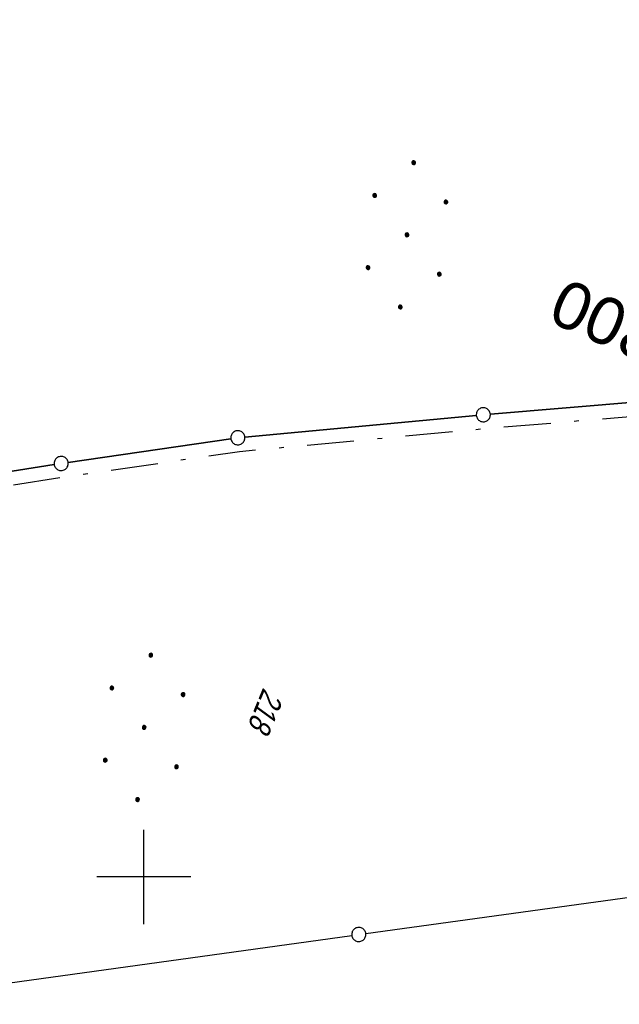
# Model space of a CAD drawing. Extents: x 507875 to 508634, y 446340 to 447363.
# Tile 49 of 70: x 508187 to 508251, y 446886 to 446991. Entities that reach past the tile are written whole.
import ezdxf
from ezdxf.enums import TextEntityAlignment as Align

# ---------------------------------------------------------------- set-up
doc = ezdxf.new("R2010")
doc.units = 0
doc.header["$LTSCALE"] = 10
doc.header["$MEASUREMENT"] = 0
for name, pattern in [('LT00', [0]), ('LT08', [0.42, 0.2, -0.1, 0.02, -0.1]), ('LT17', [0.15, 0.1, -0.05])]:
    doc.linetypes.add(name, pattern=pattern)
doc.layers.get('0').update_dxf_attribs({"linetype": 'LT00'})
for name, color, linetype in [('--EK_ST-93-1', 30, 'LT17'), ('DFK_FLUR_NR', 250, 'LT00'), ('DFK_GZPKT', 250, 'LT00'), ('DFK_KATASTER', 250, 'LT00'), ('DFK_NUTZUNG', 250, 'LT00'), ('GEMEINDEGRENZE', 3, 'LT08'), ('V127_RASTER', 250, 'LT00')]:
    doc.layers.add(name, color=color, linetype=linetype)
doc.styles.add('Beschrift', font='ARIAL.TTF')
doc.styles.get("Standard").update_dxf_attribs({"font": 'ARIAL.TTF'})

# ---------------------------------------------------------------- blocks, each defined once
blk = doc.blocks.new('SYMB7010')
at = {"color": 0, "linetype": 'ByBlock'}
for points in [[(-0.031408, 0.499213), (-0.093728, 0.49134), (-0.15457, 0.475719), (-0.212975, 0.452595), (-0.268021, 0.422333), (-0.31884, 0.385411), (-0.36463, 0.342411), (-0.40467, 0.29401), (-0.438329, 0.240973), (-0.465074, 0.184136), (-0.484486, 0.124395), (-0.496256, 0.062692), (-0.5002, 0)], [(-0.5002, 0), (-0.496256, -0.062692), (-0.484486, -0.124395), (-0.465075, -0.184136), (-0.438329, -0.240973), (-0.404671, -0.29401), (-0.36463, -0.342411), (-0.31884, -0.385411), (-0.268021, -0.422333), (-0.212975, -0.452595), (-0.154571, -0.475719), (-0.093728, -0.49134), (-0.031408, -0.499213), (0.031408, -0.499213)], [(0.5002, 0), (0.496256, 0.062692), (0.484485, 0.124395), (0.465074, 0.184136), (0.438329, 0.240973), (0.40467, 0.29401), (0.36463, 0.342411), (0.31884, 0.385411), (0.268021, 0.422333), (0.212975, 0.452595), (0.15457, 0.475719), (0.093728, 0.49134), (0.031408, 0.499213), (-0.031408, 0.499213)], [(0.031408, -0.499213), (0.093728, -0.491341), (0.15457, -0.475719), (0.212975, -0.452595), (0.268021, -0.422333), (0.31884, -0.385411), (0.36463, -0.342411), (0.404671, -0.294011), (0.438329, -0.240974), (0.465075, -0.184136), (0.484486, -0.124395), (0.496256, -0.062692), (0.500201, 0)]]:
    blk.add_lwpolyline(points, dxfattribs=at)
blk = doc.blocks.new('Ackerland7')
at = {"layer": 'DFK_NUTZUNG', "color": 0, "linetype": 'ByBlock'}
for p, q in [((-4, 3.93), (-4, 3.67)), ((-3.95, 3.63), (-3.95, 3.97)), ((-3.9, 3.99), (-3.9, 3.61)), ((-3.85, 3.6), (-3.85, 4)), ((-3.8, 3.99), (-3.8, 3.61)), ((-3.75, 3.63), (-3.75, 3.97)), ((-3.7, 3.93), (-3.7, 3.67)), ((-3.65, 3.8), (-3.65, 3.8)), ((3.7, 3.93), (3.7, 3.67)), ((3.75, 3.63), (3.75, 3.97)), ((3.8, 3.99), (3.8, 3.61)), ((3.85, 3.6), (3.85, 4)), ((3.9, 3.99), (3.9, 3.61)), ((3.95, 3.63), (3.95, 3.97)), ((4, 3.93), (4, 3.67)), ((4.05, 3.8), (4.05, 3.8)), ((-7.85, 0.13), (-7.85, -0.13)), ((-7.8, -0.17), (-7.8, 0.17)), ((-7.75, 0.19), (-7.75, -0.19)), ((-7.7, -0.2), (-7.7, 0.2)), ((-7.65, 0.19), (-7.65, -0.19)), ((-7.6, -0.17), (-7.6, 0.17)), ((-7.55, 0.13), (-7.55, -0.13)), ((-7.5, 0), (-7.5, 0)), ((-0.15, 0.13), (-0.15, -0.13)), ((-0.1, -0.17), (-0.1, 0.17)), ((-0.05, 0.19), (-0.05, -0.19)), ((0, -0.2), (0, 0.2)), ((0.05, 0.19), (0.05, -0.19)), ((0.1, -0.17), (0.1, 0.17)), ((0.15, 0.13), (0.15, -0.13)), ((0.2, 0), (0.2, 0)), ((7.55, 0.13), (7.55, -0.13)), ((7.6, -0.17), (7.6, 0.17)), ((7.65, 0.19), (7.65, -0.19)), ((7.7, -0.2), (7.7, 0.2)), ((7.75, 0.19), (7.75, -0.19)), ((7.8, -0.17), (7.8, 0.17)), ((7.85, 0.13), (7.85, -0.13)), ((7.9, 0), (7.9, 0)), ((-4, -3.67), (-4, -3.93)), ((-3.95, -3.97), (-3.95, -3.63)), ((-3.9, -3.61), (-3.9, -3.99)), ((-3.85, -4), (-3.85, -3.6)), ((-3.8, -3.61), (-3.8, -3.99)), ((-3.75, -3.97), (-3.75, -3.63)), ((-3.7, -3.67), (-3.7, -3.93)), ((-3.65, -3.8), (-3.65, -3.8)), ((3.7, -3.67), (3.7, -3.93)), ((3.75, -3.97), (3.75, -3.63)), ((3.8, -3.61), (3.8, -3.99)), ((3.85, -4), (3.85, -3.6)), ((3.9, -3.61), (3.9, -3.99)), ((3.95, -3.97), (3.95, -3.63)), ((4, -3.67), (4, -3.93)), ((4.05, -3.8), (4.05, -3.8))]:
    blk.add_line(p, q, dxfattribs=at)
for points in [[(-3.65, 3.8), (-3.67, 3.89), (-3.73, 3.96), (-3.81, 3.99), (-3.89, 3.99), (-3.97, 3.96), (-4.03, 3.89), (-4.05, 3.8), (-4.03, 3.71), (-3.97, 3.64), (-3.89, 3.6), (-3.81, 3.6), (-3.73, 3.64), (-3.67, 3.71), (-3.65, 3.8)], [(4.05, 3.8), (4.03, 3.89), (3.97, 3.96), (3.89, 3.99), (3.81, 3.99), (3.73, 3.96), (3.67, 3.89), (3.65, 3.8), (3.67, 3.71), (3.73, 3.64), (3.81, 3.61), (3.89, 3.61), (3.97, 3.64), (4.03, 3.71), (4.05, 3.8)], [(-7.5, 0), (-7.52, 0.09), (-7.58, 0.16), (-7.66, 0.19), (-7.74, 0.19), (-7.82, 0.16), (-7.88, 0.09), (-7.9, 0)], [(0.2, 0), (0.18, 0.09), (0.12, 0.16), (0.04, 0.19), (-0.04, 0.19), (-0.12, 0.16), (-0.18, 0.09), (-0.2, 0)], [(-0.2, 0), (-0.18, -0.09), (-0.12, -0.16), (-0.04, -0.19), (0.04, -0.19), (0.12, -0.16), (0.18, -0.09), (0.2, 0)], [(7.9, 0), (7.88, 0.09), (7.82, 0.16), (7.74, 0.19), (7.66, 0.19), (7.58, 0.16), (7.52, 0.09), (7.5, 0)], [(7.5, 0), (7.52, -0.09), (7.58, -0.16), (7.66, -0.19), (7.74, -0.19), (7.82, -0.16), (7.88, -0.09), (7.9, 0)], [(-7.9, 0), (-7.88, -0.09), (-7.82, -0.16), (-7.74, -0.19), (-7.66, -0.19), (-7.58, -0.16), (-7.52, -0.09), (-7.5, 0)], [(-3.65, -3.8), (-3.67, -3.71), (-3.73, -3.64), (-3.81, -3.61), (-3.89, -3.61), (-3.97, -3.64), (-4.03, -3.71), (-4.05, -3.8), (-4.03, -3.89), (-3.97, -3.96), (-3.89, -3.99), (-3.81, -3.99), (-3.73, -3.96), (-3.67, -3.89), (-3.65, -3.8)], [(4.05, -3.8), (4.03, -3.71), (3.97, -3.64), (3.89, -3.61), (3.81, -3.61), (3.73, -3.64), (3.67, -3.71), (3.65, -3.8), (3.67, -3.89), (3.73, -3.96), (3.81, -3.99), (3.89, -3.99), (3.97, -3.96), (4.03, -3.89), (4.05, -3.8)]]:
    blk.add_lwpolyline(points, dxfattribs=at)

msp = doc.modelspace()

# ---------------------------------------------------------------- linework, layer by layer
at = {"layer": 'DFK_KATASTER'}
for p, q in [((508236.82, 446949.14), (508284.72, 446953.14)), ((508284.72, 446953.14), (508236.82, 446949.14)), ((508210.74, 446946.71), (508235.32, 446949.01)), ((508235.32, 446949.01), (508210.74, 446946.71)), ((508191.96, 446944.02), (508209.25, 446946.53)), ((508209.25, 446946.53), (508191.96, 446944.02)), ((508158.84, 446938.86), (508190.48, 446943.79)), ((508190.48, 446943.79), (508158.84, 446938.86)), ((508223.58, 446893.99), (508262, 446899.27)), ((508169.11, 446886.47), (508222.1, 446893.79))]:
    msp.add_line(p, q, dxfattribs=at)
at = {"layer": 'GEMEINDEGRENZE', "ltscale": 2.5, "flags": 128}
msp.add_lwpolyline([(508553.49, 447000.48), (508541.97, 446996.92), (508535.56, 446996.55), (508527.94, 446996.12), (508457.23, 446983.13), (508349.75, 446962.67), (508290.42, 446952.38), (508285.64, 446951.72), (508236.2, 446947.58), (508210.17, 446945.15), (508191.44, 446942.43), (508158.36, 446937.27), (508154.86, 446936.59), (508156.23, 446929.34), (508118.95, 446919.53), (508033.31, 446892.36)], dxfattribs=at)
at = {"layer": 'V127_RASTER'}
for p, q in [((508200, 446895), (508200, 446905)), ((508205, 446900), (508195, 446900))]:
    msp.add_line(p, q, dxfattribs=at)

# ---------------------------------------------------------------- block references
at = {"layer": 'DFK_GZPKT', "xscale": 1.500000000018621, "yscale": 1.5, "zscale": 1.5, "rotation": 264.7377099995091}
for p in [(508236.07, 446949.08), (508236.07, 446949.08), (508209.99, 446946.64), (508209.99, 446946.64), (508191.22, 446943.91), (508191.22, 446943.91), (508222.84, 446893.89)]:
    msp.add_blockref('SYMB7010', p, dxfattribs=at)
at = {"layer": 'DFK_NUTZUNG', "rotation": 264.7376999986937}
for p in [(508227.96, 446968.19), (508200.04, 446915.88)]:
    msp.add_blockref('Ackerland7', p, dxfattribs=at)

# ---------------------------------------------------------------- texts
at = {"layer": '--EK_ST-93-1', "style": 'Beschrift'}
msp.add_text('179,800', height=5, rotation=-203.5457, dxfattribs=at).set_placement((508266.87, 446951.31), align=Align.MIDDLE_LEFT)
at = {"layer": 'DFK_FLUR_NR', "oblique": 13.754, "width": 0.75}
msp.add_text('218', height=2.5, rotation=247.6521, dxfattribs=at).set_placement((508212.7, 446920.18))

doc.saveas('drawing.dxf')
